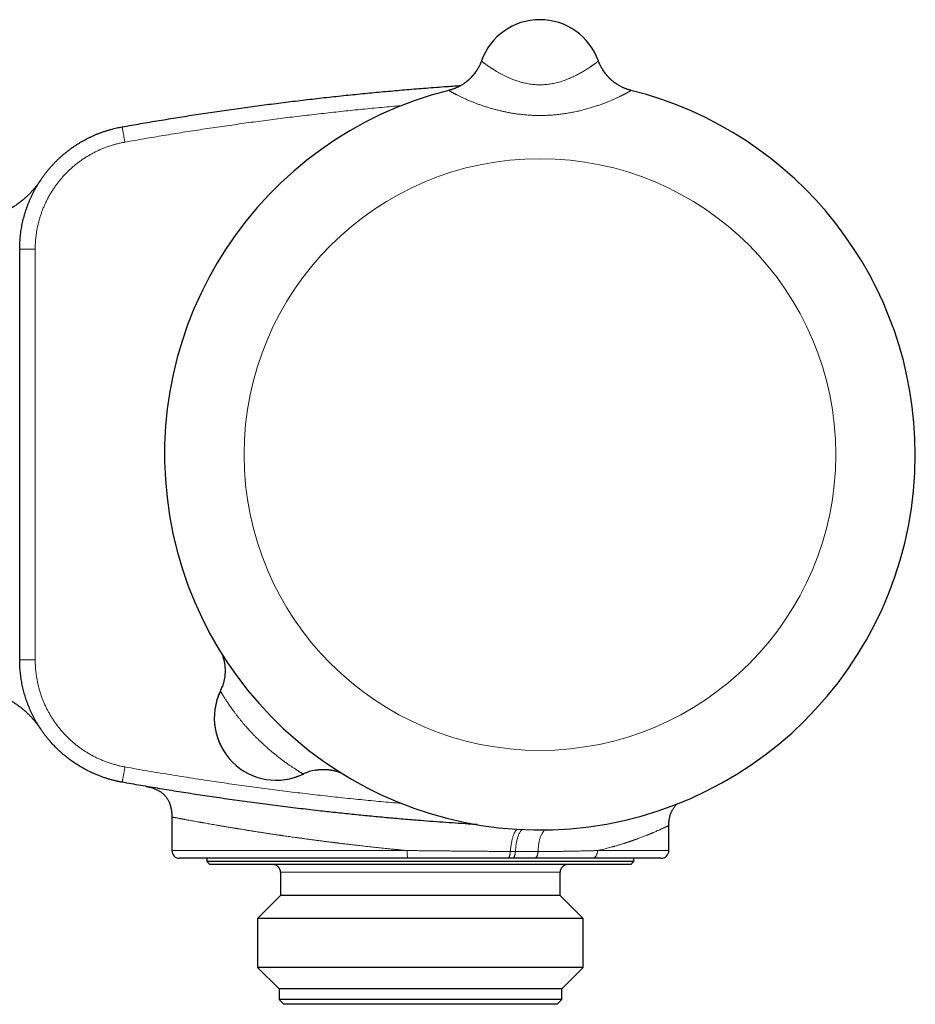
# Model space of a CAD drawing. Header units: millimetres. Extents: x 8 to 674, y 12 to 339.
# Tile 13 of 13: x 611 to 668, y 275 to 339. Entities that reach past the tile are written whole.
import ezdxf

# ---------------------------------------------------------------- set-up
doc = ezdxf.new("R2010")
doc.units = ezdxf.units.MM

msp = doc.modelspace()

# ---------------------------------------------------------------- linework, layer by layer
at = {"color": 7, "linetype": 'Continuous', "lineweight": 30}
for p, q in [((640.479, 335.849), (640.479, 335.848)), ((640.479, 335.849), (640.479, 335.849)), ((648.01, 335.849), (648.011, 335.849)), ((648.011, 335.848), (648.011, 335.849)), ((610.745, 310.5), (610.745, 323.724)), ((610.745, 323.715), (610.745, 323.724)), ((610.745, 323.724), (610.745, 323.716)), ((610.745, 297.276), (610.745, 310.5)), ((620.545, 287.16), (620.545, 285)), ((652.545, 285), (652.545, 286.614)), ((635.727, 284.5), (621.045, 284.5)), ((622.795, 284.5), (622.795, 284.3)), ((622.795, 284.3), (622.995, 284.1)), ((623.398, 284.3), (622.795, 284.3)), ((623.589, 284.1), (622.995, 284.1)), ((650.295, 284.3), (623.398, 284.3)), ((650.095, 284.1), (623.589, 284.1)), ((642.475, 284.5), (642.162, 284.5)), ((652.045, 284.5), (647.598, 284.5)), ((650.095, 284.1), (650.295, 284.3)), ((650.295, 284.3), (650.295, 284.5)), ((627.545, 283.6), (627.545, 282.1)), ((645.545, 282.1), (645.545, 283.6)), ((627.545, 282.1), (626.067, 280.623)), ((627.94, 282.1), (627.545, 282.1)), ((645.545, 282.1), (627.94, 282.1)), ((647.022, 280.623), (645.545, 282.1)), ((626.067, 280.623), (626.067, 277.478)), ((626.527, 280.623), (626.067, 280.623)), ((647.022, 280.623), (626.527, 280.623)), ((647.022, 277.478), (647.022, 280.623)), ((626.067, 277.478), (627.445, 276.1)), ((626.527, 277.478), (626.067, 277.478)), ((647.022, 277.478), (626.527, 277.478)), ((645.645, 276.1), (647.022, 277.478)), ((627.445, 276.1), (627.445, 275.4)), ((627.844, 276.1), (627.445, 276.1)), ((645.645, 276.1), (627.844, 276.1)), ((645.645, 275.4), (645.645, 276.1)), ((627.445, 275.4), (627.745, 275.1)), ((627.844, 275.4), (627.445, 275.4)), ((645.645, 275.4), (627.844, 275.4)), ((645.345, 275.1), (645.645, 275.4)), ((628.131, 275.1), (627.745, 275.1)), ((645.345, 275.1), (628.131, 275.1))]:
    msp.add_line(p, q, dxfattribs=at)
at = {"color": 252, "linetype": 'Continuous', "lineweight": 0}
for p, q in [((638.382, 333.949), (638.382, 333.95)), ((650.107, 333.95), (650.108, 333.949)), ((610.745, 323.724), (611.745, 323.724)), ((611.745, 323.724), (611.745, 297.283)), ((629.02, 289.931), (629.014, 289.928)), ((620.545, 285), (635.701, 285)), ((647.955, 285), (652.545, 285)), ((627.94, 283.6), (627.545, 283.6)), ((645.545, 283.6), (627.94, 283.6))]:
    msp.add_line(p, q, dxfattribs=at)
at = {"color": 7, "linetype": 'Continuous', "lineweight": 30, "flags": 128}
msp.add_lwpolyline([(648.067, 335.702), (648.045, 335.756), (648.011, 335.848)], dxfattribs=at)
at = {"color": 252, "linetype": 'Continuous', "lineweight": 0, "flags": 128}
msp.add_lwpolyline([(617.343, 331.601), (617.343, 331.599), (617.344, 331.595), (617.345, 331.587), (617.347, 331.576), (617.35, 331.562), (617.353, 331.545), (617.356, 331.526), (617.36, 331.503), (617.365, 331.478), (617.37, 331.45), (617.375, 331.419), (617.381, 331.386), (617.387, 331.35), (617.394, 331.312), (617.401, 331.272), (617.409, 331.23), (617.417, 331.186), (617.425, 331.14), (617.433, 331.092), (617.442, 331.043), (617.451, 330.993), (617.46, 330.941), (617.47, 330.889), (617.479, 330.835), (617.489, 330.781), (617.498, 330.726), (617.508, 330.671), (617.518, 330.616)], dxfattribs=at)
at = {"color": 252, "linetype": 'Continuous', "lineweight": 0}
msp.add_circle((644.245, 310.5), 19.051, dxfattribs=at)
at = {"color": 7, "linetype": 'Continuous', "lineweight": 30}
for centre, radius, start, end in [((644.245, 334.5), 4, 19.69613, 160.30387), ((644.245, 310.5), 24.172, 104.03649, 0), ((644.245, 310.5), 24.172, 0, 75.96351), ((620.971, 296.574), 3, 334.22595, 340.35024), ((627.274, 293.53), 4, 153.86517, 296.13483), ((627.274, 293.53), 4, 154.22595, 295.77405), ((630.318, 287.227), 3, 100.29588, 115.64285), ((621.045, 285), 0.5, 180, 270), ((652.045, 285), 0.5, 270, 0), ((627.045, 283.6), 0.5, 0, 90), ((646.045, 283.6), 0.5, 90, 180)]:
    msp.add_arc(centre, radius, start, end, dxfattribs=at)
at = {"color": 252, "linetype": 'Continuous', "lineweight": 0}
for centre, start, end in [((637.655, 336.859), 284.02641, 340.30229), ((650.834, 336.859), 202.69594, 255.97347)]:
    msp.add_arc(centre, 2.999, start, end, dxfattribs=at)
at = {"color": 7, "linetype": 'Continuous', "lineweight": 30}
for points, knots in [([(640.479, 335.849), (640.479, 335.848), (640.478, 335.847), (640.477, 335.844), (640.475, 335.839), (640.473, 335.833), (640.47, 335.825), (640.466, 335.813), (640.459, 335.796), (640.449, 335.769), (640.434, 335.731), (640.413, 335.68), (640.385, 335.617), (640.353, 335.549), (640.32, 335.482), (640.285, 335.417), (640.247, 335.35), (640.206, 335.281), (640.162, 335.213), (640.116, 335.145), (640.068, 335.078), (640.018, 335.012), (639.965, 334.947), (639.911, 334.883), (639.855, 334.82), (639.796, 334.759), (639.736, 334.7), (639.674, 334.642), (639.611, 334.586), (639.546, 334.531), (639.479, 334.479), (639.411, 334.428), (639.341, 334.379), (639.27, 334.332), (639.198, 334.288), (639.124, 334.245), (639.049, 334.204), (638.973, 334.166), (638.896, 334.129), (638.818, 334.095), (638.739, 334.063), (638.656, 334.032), (638.569, 334.003), (638.478, 333.976), (638.416, 333.958), (638.384, 333.951), (638.382, 333.95)], [0, 0, 0, 0, 0.002692, 0.005958, 0.008872, 0.011714, 0.014857, 0.018939, 0.024822, 0.033912, 0.047983, 0.065484, 0.090355, 0.117301, 0.141236, 0.166305, 0.192465, 0.219323, 0.246654, 0.274315, 0.302212, 0.330284, 0.358487, 0.386793, 0.415178, 0.443628, 0.47213, 0.500676, 0.529258, 0.557871, 0.586509, 0.615171, 0.643852, 0.67255, 0.701263, 0.72999, 0.758728, 0.787477, 0.816236, 0.845004, 0.873779, 0.902561, 0.934541, 0.966503, 0.998365, 1, 1, 1, 1]), ([(648.012, 335.845), (648.011, 335.846), (648.011, 335.848), (648.011, 335.848), (648.011, 335.849)], [0, 0, 0, 0, 0.644677, 1, 1, 1, 1]), ([(650.107, 333.95), (650.105, 333.951), (650.074, 333.958), (650.015, 333.974), (649.932, 333.999), (649.85, 334.026), (649.769, 334.056), (649.689, 334.088), (649.61, 334.121), (649.533, 334.157), (649.456, 334.196), (649.381, 334.236), (649.308, 334.278), (649.236, 334.322), (649.165, 334.368), (649.096, 334.415), (649.029, 334.465), (648.963, 334.515), (648.899, 334.568), (648.837, 334.622), (648.777, 334.677), (648.719, 334.734), (648.662, 334.791), (648.608, 334.85), (648.555, 334.91), (648.505, 334.97), (648.457, 335.031), (648.41, 335.093), (648.366, 335.155), (648.325, 335.217), (648.285, 335.279), (648.248, 335.341), (648.213, 335.402), (648.18, 335.462), (648.15, 335.521), (648.123, 335.578), (648.098, 335.632), (648.076, 335.683), (648.058, 335.724), (648.049, 335.748), (648.045, 335.757)], [0, 0, 0, 0, 0.002863, 0.033391, 0.063846, 0.094227, 0.124529, 0.154752, 0.184891, 0.214943, 0.244904, 0.27477, 0.304537, 0.334198, 0.363749, 0.393183, 0.422493, 0.45167, 0.480706, 0.50959, 0.538311, 0.566856, 0.595209, 0.623353, 0.651269, 0.678932, 0.706317, 0.733391, 0.760116, 0.786448, 0.812331, 0.837699, 0.862471, 0.886544, 0.909791, 0.932046, 0.953087, 0.972597, 0.990025, 1, 1, 1, 1]), ([(617.343, 331.601), (617.739, 331.671), (618.532, 331.81), (619.724, 332.011), (620.916, 332.205), (622.113, 332.392), (623.316, 332.572), (624.523, 332.746), (625.732, 332.913), (626.951, 333.073), (628.181, 333.227), (629.421, 333.375), (630.662, 333.515), (631.893, 333.646), (633.113, 333.769), (634.322, 333.882), (635.531, 333.989), (636.785, 334.092), (637.992, 334.184), (638.796, 334.238), (639.153, 334.262)], [0, 0, 0, 0, 0.05495, 0.109901, 0.164852, 0.219802, 0.275291, 0.330781, 0.386271, 0.44176, 0.498588, 0.555418, 0.612247, 0.669076, 0.724313, 0.77955, 0.834788, 0.890025, 0.951189, 1, 1, 1, 1]), ([(610.745, 323.724), (610.745, 323.724), (610.745, 323.788), (610.746, 323.915), (610.753, 324.107), (610.764, 324.298), (610.781, 324.49), (610.801, 324.681), (610.827, 324.872), (610.857, 325.062), (610.891, 325.252), (610.93, 325.441), (610.974, 325.629), (611.022, 325.817), (611.075, 326.003), (611.133, 326.189), (611.195, 326.372), (611.26, 326.552), (611.33, 326.731), (611.404, 326.908), (611.483, 327.083), (611.566, 327.256), (611.653, 327.428), (611.744, 327.598), (611.84, 327.766), (611.939, 327.931), (612.043, 328.094), (612.15, 328.255), (612.262, 328.414), (612.378, 328.569), (612.497, 328.722), (612.619, 328.871), (612.744, 329.016), (612.872, 329.158), (613.004, 329.298), (613.14, 329.434), (613.279, 329.567), (613.421, 329.697), (613.567, 329.824), (613.716, 329.947), (613.868, 330.067), (614.023, 330.183), (614.18, 330.296), (614.341, 330.404), (614.504, 330.509), (614.668, 330.609), (614.834, 330.704), (615.003, 330.796), (615.173, 330.884), (615.346, 330.968), (615.522, 331.047), (615.699, 331.123), (615.878, 331.194), (616.059, 331.261), (616.242, 331.324), (616.427, 331.382), (616.613, 331.436), (616.8, 331.485), (616.985, 331.529), (617.166, 331.568), (617.284, 331.59), (617.343, 331.601)], [0, 0, 0, 0, 0.000005, 0.017165, 0.034324, 0.051523, 0.068722, 0.085961, 0.1032, 0.120479, 0.137758, 0.155077, 0.172396, 0.189756, 0.207115, 0.224511, 0.241916, 0.259076, 0.276235, 0.293434, 0.310632, 0.327871, 0.34511, 0.362389, 0.379667, 0.396986, 0.414305, 0.431665, 0.449024, 0.46642, 0.483825, 0.50099, 0.518155, 0.53536, 0.552564, 0.569809, 0.587053, 0.604338, 0.621623, 0.638948, 0.656272, 0.673638, 0.691003, 0.708405, 0.725816, 0.742974, 0.760131, 0.777328, 0.794525, 0.811761, 0.828998, 0.846275, 0.863552, 0.880869, 0.898186, 0.915544, 0.932901, 0.950295, 0.967698, 0.983845, 1, 1, 1, 1]), ([(612.092, 328.167), (612.091, 328.167), (612.091, 328.166), (612.089, 328.163), (612.086, 328.159), (612.082, 328.153), (612.077, 328.145), (612.067, 328.131), (612.052, 328.109), (612.027, 328.072), (611.986, 328.013), (611.93, 327.936), (611.863, 327.848), (611.797, 327.764), (611.731, 327.681), (611.663, 327.601), (611.591, 327.517), (611.515, 327.434), (611.436, 327.35), (611.355, 327.267), (611.272, 327.185), (611.186, 327.104), (611.099, 327.024), (611.009, 326.946), (610.918, 326.869), (610.826, 326.794), (610.731, 326.721), (610.635, 326.65), (610.538, 326.58), (610.439, 326.513), (610.338, 326.447), (610.236, 326.383), (610.133, 326.321), (610.029, 326.262), (609.923, 326.204), (609.816, 326.148), (609.708, 326.095), (609.599, 326.044), (609.489, 325.995), (609.378, 325.948), (609.266, 325.903), (609.153, 325.861), (609.039, 325.821), (608.925, 325.783), (608.805, 325.746), (608.684, 325.712), (608.559, 325.679), (608.433, 325.649), (608.302, 325.621), (608.171, 325.596), (608.04, 325.573), (607.908, 325.554), (607.776, 325.538), (607.644, 325.524), (607.512, 325.514), (607.38, 325.506), (607.248, 325.502), (607.155, 325.5), (607.107, 325.5), (607.102, 325.5)], [0, 0, 0, 0, 0.000611, 0.001837, 0.003006, 0.00426, 0.005943, 0.008507, 0.012715, 0.01957, 0.031162, 0.049411, 0.068071, 0.087103, 0.10379, 0.121909, 0.140653, 0.159839, 0.179324, 0.199019, 0.218868, 0.23883, 0.258878, 0.278993, 0.299162, 0.319374, 0.339622, 0.359898, 0.380199, 0.400521, 0.420861, 0.441216, 0.461584, 0.481964, 0.502355, 0.522755, 0.543162, 0.563578, 0.584, 0.604427, 0.624861, 0.645299, 0.665741, 0.686188, 0.706639, 0.729417, 0.749873, 0.772554, 0.795243, 0.817885, 0.84048, 0.863031, 0.885541, 0.90801, 0.930442, 0.952836, 0.975195, 0.997521, 1, 1, 1, 1]), ([(612.085, 328.157), (612.086, 328.158), (612.087, 328.16), (612.087, 328.16), (612.087, 328.161)], [0, 0, 0, 0, 0.332296, 1, 1, 1, 1]), ([(612.092, 328.167), (612.092, 328.167), (612.092, 328.168), (612.09, 328.164), (612.088, 328.161)], [0, 0, 0, 0, 0.267618, 1, 1, 1, 1]), ([(623.767, 297.659), (623.772, 297.648), (623.782, 297.621), (623.799, 297.575), (623.817, 297.521), (623.837, 297.461), (623.856, 297.396), (623.875, 297.326), (623.894, 297.251), (623.91, 297.174), (623.926, 297.095), (623.939, 297.014), (623.95, 296.932), (623.959, 296.849), (623.965, 296.765), (623.969, 296.681), (623.971, 296.596), (623.971, 296.512), (623.968, 296.427), (623.962, 296.342), (623.955, 296.258), (623.944, 296.173), (623.932, 296.089), (623.917, 296.005), (623.9, 295.922), (623.88, 295.839), (623.858, 295.756), (623.833, 295.675), (623.813, 295.611), (623.799, 295.575), (623.796, 295.565)], [0, 0, 0, 0, 0.01766, 0.042143, 0.069242, 0.099009, 0.131261, 0.1656, 0.201524, 0.238574, 0.276397, 0.314745, 0.353453, 0.392413, 0.431552, 0.470822, 0.51019, 0.549633, 0.589134, 0.628683, 0.668269, 0.707887, 0.747532, 0.787199, 0.826885, 0.866589, 0.906307, 0.946038, 0.985781, 1, 1, 1, 1]), ([(617.343, 289.4), (617.27, 289.413), (617.123, 289.441), (616.904, 289.489), (616.687, 289.544), (616.471, 289.605), (616.256, 289.672), (616.043, 289.745), (615.832, 289.824), (615.641, 289.902), (615.47, 289.977), (615.318, 290.047), (615.167, 290.12), (615.018, 290.196), (614.87, 290.276), (614.724, 290.359), (614.579, 290.445), (614.436, 290.534), (614.295, 290.627), (614.156, 290.722), (614.019, 290.82), (613.883, 290.922), (613.75, 291.026), (613.619, 291.133), (613.49, 291.243), (613.338, 291.378), (613.165, 291.541), (612.975, 291.732), (612.79, 291.931), (612.63, 292.116), (612.491, 292.285), (612.373, 292.437), (612.259, 292.591), (612.148, 292.749), (612.041, 292.909), (611.938, 293.071), (611.839, 293.236), (611.744, 293.404), (611.652, 293.573), (611.565, 293.745), (611.482, 293.919), (611.403, 294.095), (611.329, 294.273), (611.26, 294.448), (611.197, 294.621), (611.14, 294.791), (611.086, 294.962), (611.037, 295.134), (610.991, 295.308), (610.948, 295.482), (610.91, 295.658), (610.876, 295.835), (610.845, 296.013), (610.819, 296.192), (610.796, 296.371), (610.777, 296.551), (610.762, 296.732), (610.752, 296.913), (610.747, 297.095), (610.746, 297.216), (610.745, 297.276)], [0, 0, 0, 0, 0.020046, 0.040101, 0.060205, 0.080308, 0.100473, 0.120639, 0.140859, 0.161095, 0.176092, 0.191089, 0.206113, 0.221137, 0.236193, 0.25125, 0.266333, 0.281417, 0.296536, 0.311656, 0.326802, 0.341949, 0.357128, 0.372308, 0.387515, 0.402722, 0.426928, 0.451162, 0.475479, 0.499823, 0.517032, 0.53425, 0.551474, 0.568698, 0.585962, 0.603225, 0.620464, 0.637703, 0.654981, 0.67226, 0.689526, 0.706792, 0.724099, 0.741405, 0.757441, 0.773477, 0.789546, 0.805614, 0.821723, 0.837831, 0.853971, 0.870112, 0.886295, 0.902479, 0.918693, 0.934908, 0.951164, 0.96742, 0.98371, 1, 1, 1, 1]), ([(607.103, 295.5), (607.11, 295.5), (607.16, 295.501), (607.25, 295.499), (607.374, 295.495), (607.498, 295.488), (607.621, 295.478), (607.744, 295.466), (607.867, 295.452), (607.989, 295.435), (608.11, 295.415), (608.231, 295.394), (608.352, 295.369), (608.471, 295.343), (608.59, 295.313), (608.708, 295.282), (608.825, 295.248), (608.941, 295.212), (609.056, 295.174), (609.17, 295.133), (609.283, 295.09), (609.395, 295.045), (609.506, 294.998), (609.615, 294.949), (609.724, 294.898), (609.83, 294.845), (609.936, 294.79), (610.04, 294.733), (610.142, 294.674), (610.243, 294.613), (610.343, 294.551), (610.44, 294.487), (610.536, 294.421), (610.63, 294.354), (610.723, 294.286), (610.813, 294.216), (610.902, 294.145), (610.989, 294.072), (611.073, 293.999), (611.156, 293.925), (611.236, 293.85), (611.314, 293.775), (611.389, 293.699), (611.463, 293.623), (611.533, 293.547), (611.601, 293.471), (611.666, 293.396), (611.728, 293.322), (611.786, 293.251), (611.841, 293.181), (611.891, 293.116), (611.935, 293.057), (611.971, 293.007), (611.999, 292.969), (612.018, 292.941), (612.033, 292.92), (612.043, 292.905), (612.051, 292.893), (612.058, 292.884), (612.063, 292.876), (612.067, 292.87), (612.071, 292.864), (612.074, 292.86), (612.077, 292.856), (612.079, 292.852), (612.081, 292.849), (612.083, 292.846), (612.085, 292.844), (612.086, 292.841), (612.087, 292.84), (612.088, 292.839), (612.088, 292.839), (612.088, 292.839)], [0, 0, 0, 0, 0.003677, 0.023427, 0.043153, 0.062854, 0.08253, 0.10218, 0.121802, 0.141397, 0.160963, 0.180499, 0.200005, 0.219479, 0.238921, 0.258328, 0.277701, 0.297036, 0.316333, 0.33559, 0.354805, 0.373976, 0.393101, 0.412178, 0.431203, 0.450175, 0.469089, 0.487942, 0.506731, 0.525451, 0.544097, 0.562665, 0.581147, 0.599537, 0.617829, 0.636012, 0.654077, 0.672012, 0.689805, 0.707441, 0.724901, 0.742164, 0.759206, 0.775997, 0.792501, 0.808673, 0.824459, 0.839788, 0.854568, 0.86867, 0.881882, 0.893809, 0.903732, 0.911129, 0.91643, 0.920312, 0.923267, 0.925627, 0.92763, 0.92946, 0.931276, 0.933201, 0.935365, 0.937939, 0.941132, 0.945222, 0.9506, 0.957825, 0.967694, 0.981254, 0.999621, 1, 1, 1, 1]), ([(612.091, 292.834), (612.091, 292.835), (612.09, 292.837), (612.08, 292.85), (612.069, 292.867), (612.059, 292.883), (612.056, 292.888)], [0, 0, 0, 0, 0.228742, 0.550976, 0.87321, 1, 1, 1, 1]), ([(629.782, 290.178), (629.799, 290.181), (629.844, 290.189), (629.917, 290.2), (630, 290.21), (630.084, 290.218), (630.167, 290.223), (630.25, 290.226), (630.332, 290.227), (630.414, 290.225), (630.496, 290.222), (630.577, 290.216), (630.656, 290.208), (630.735, 290.198), (630.813, 290.186), (630.889, 290.172), (630.963, 290.157), (631.034, 290.14), (631.103, 290.122), (631.168, 290.104), (631.229, 290.085), (631.285, 290.066), (631.336, 290.049), (631.374, 290.035), (631.394, 290.027), (631.4, 290.024)], [0, 0, 0, 0, 0.031536, 0.0826, 0.133471, 0.184133, 0.234574, 0.284774, 0.334714, 0.384367, 0.433702, 0.482679, 0.531248, 0.579339, 0.626859, 0.673678, 0.719615, 0.764416, 0.80774, 0.849163, 0.888229, 0.924546, 0.957893, 0.988276, 1, 1, 1, 1]), ([(640.198, 286.671), (640.077, 286.679), (639.681, 286.703), (639.011, 286.747), (638.189, 286.804), (637.366, 286.865), (636.453, 286.936), (635.447, 287.019), (634.352, 287.116), (633.257, 287.218), (632.163, 287.327), (631.071, 287.441), (629.906, 287.57), (628.669, 287.714), (627.36, 287.875), (626.052, 288.045), (624.745, 288.223), (623.464, 288.406), (622.212, 288.593), (620.988, 288.784), (619.769, 288.982), (618.554, 289.186), (617.746, 289.329), (617.343, 289.4)], [0, 0, 0, 0, 0.015828, 0.051629, 0.087431, 0.123234, 0.159037, 0.206826, 0.254617, 0.302348, 0.35008, 0.397752, 0.445425, 0.502708, 0.559993, 0.617265, 0.67454, 0.731809, 0.785756, 0.839489, 0.893224, 0.946611, 1, 1, 1, 1]), ([(618.88, 289.132), (618.881, 289.132), (618.883, 289.132), (618.903, 289.128), (618.936, 289.123), (618.976, 289.116), (619.012, 289.11), (619.028, 289.107)], [0, 0, 0, 0, 0.211079, 0.421634, 0.631821, 0.841799, 1, 1, 1, 1]), ([(618.921, 289.125), (618.921, 289.125), (618.921, 289.125), (618.922, 289.125), (618.924, 289.124), (618.927, 289.124), (618.931, 289.123), (618.934, 289.123), (618.939, 289.122), (618.946, 289.12), (618.956, 289.118), (618.967, 289.116), (618.977, 289.114), (618.985, 289.113), (618.996, 289.11), (619.01, 289.108), (619.03, 289.103), (619.057, 289.097), (619.111, 289.084), (619.187, 289.065), (619.286, 289.035), (619.385, 289.001), (619.486, 288.961), (619.584, 288.916), (619.668, 288.872), (619.738, 288.831), (619.796, 288.794), (619.85, 288.756), (619.902, 288.717), (619.953, 288.675), (620.002, 288.631), (620.051, 288.584), (620.1, 288.532), (620.15, 288.473), (620.2, 288.407), (620.251, 288.333), (620.301, 288.249), (620.347, 288.16), (620.388, 288.066), (620.425, 287.967), (620.459, 287.859), (620.486, 287.749), (620.507, 287.64), (620.523, 287.531), (620.535, 287.414), (620.543, 287.29), (620.544, 287.205), (620.545, 287.16)], [0, 0, 0, 0, 0.026914, 0.054293, 0.079184, 0.10445, 0.126504, 0.145345, 0.157101, 0.166679, 0.174261, 0.180205, 0.182788, 0.185272, 0.18814, 0.192225, 0.198049, 0.207057, 0.216823, 0.246644, 0.276958, 0.308174, 0.340242, 0.372724, 0.404234, 0.424688, 0.444739, 0.464422, 0.483773, 0.502826, 0.522928, 0.542087, 0.563038, 0.585812, 0.610465, 0.637086, 0.665798, 0.696763, 0.72587, 0.75703, 0.790438, 0.82632, 0.856974, 0.889514, 0.924088, 0.96086, 1, 1, 1, 1]), ([(652.545, 286.614), (652.545, 286.651), (652.546, 286.725), (652.553, 286.831), (652.563, 286.93), (652.576, 287.022), (652.592, 287.107), (652.612, 287.191), (652.634, 287.273), (652.66, 287.353), (652.687, 287.424), (652.714, 287.489), (652.745, 287.554), (652.778, 287.618), (652.817, 287.684), (652.857, 287.747), (652.902, 287.81), (652.951, 287.873), (653.005, 287.935), (653.042, 287.976), (653.062, 287.996), (653.063, 287.996)], [0, 0, 0, 0, 0.074856, 0.144845, 0.210305, 0.27154, 0.328822, 0.382393, 0.442074, 0.497023, 0.547496, 0.593696, 0.635782, 0.688994, 0.737385, 0.786893, 0.83775, 0.89007, 0.943985, 0.999641, 1, 1, 1, 1]), ([(642.162, 284.5), (642.083, 284.5), (641.926, 284.5), (641.688, 284.5), (641.448, 284.5), (641.172, 284.5), (640.859, 284.5), (640.508, 284.5), (640.156, 284.5), (639.801, 284.5), (639.464, 284.5), (639.144, 284.5), (638.842, 284.5), (638.541, 284.5), (638.242, 284.5), (637.943, 284.5), (637.616, 284.5), (637.261, 284.5), (636.877, 284.5), (636.494, 284.5), (636.11, 284.5), (635.855, 284.5), (635.727, 284.5)], [0, 0, 0, 0, 0.038484, 0.076969, 0.115494, 0.154019, 0.209365, 0.264732, 0.320108, 0.375476, 0.430822, 0.477347, 0.523876, 0.5704, 0.616136, 0.661875, 0.707611, 0.766071, 0.824558, 0.883053, 0.941539, 1, 1, 1, 1]), ([(643.888, 284.5), (643.816, 284.5), (643.673, 284.5), (643.456, 284.5), (643.237, 284.5), (643.001, 284.5), (642.748, 284.5), (642.566, 284.5), (642.475, 284.5)], [0, 0, 0, 0, 0.155906, 0.311863, 0.467566, 0.623319, 0.811614, 1, 1, 1, 1]), ([(647.598, 284.5), (647.508, 284.5), (647.326, 284.5), (647.047, 284.5), (646.762, 284.5), (646.471, 284.5), (646.173, 284.5), (645.87, 284.5), (645.562, 284.5), (645.245, 284.5), (644.918, 284.5), (644.58, 284.5), (644.237, 284.5), (644.004, 284.5), (643.888, 284.5)], [0, 0, 0, 0, 0.082269, 0.164559, 0.246849, 0.329116, 0.411843, 0.494569, 0.576431, 0.658293, 0.743705, 0.829148, 0.91459, 1, 1, 1, 1])]:
    msp.add_open_spline(points, degree=3, knots=knots, dxfattribs=at)
at = {"color": 252, "linetype": 'Continuous', "lineweight": 0}
for points, knots in [([(640.479, 335.848), (640.479, 335.847), (640.479, 335.846), (640.483, 335.84), (640.491, 335.832), (640.504, 335.82), (640.524, 335.802), (640.555, 335.777), (640.593, 335.747), (640.64, 335.711), (640.694, 335.671), (640.755, 335.626), (640.815, 335.584), (640.868, 335.547), (640.913, 335.516), (640.96, 335.484), (641.01, 335.45), (641.062, 335.416), (641.117, 335.381), (641.174, 335.344), (641.233, 335.307), (641.294, 335.268), (641.358, 335.229), (641.424, 335.19), (641.494, 335.149), (641.567, 335.107), (641.645, 335.064), (641.724, 335.02), (641.806, 334.976), (641.891, 334.933), (641.978, 334.889), (642.067, 334.846), (642.159, 334.803), (642.253, 334.761), (642.351, 334.718), (642.455, 334.675), (642.563, 334.633), (642.674, 334.593), (642.787, 334.554), (642.902, 334.517), (643.02, 334.482), (643.141, 334.45), (643.276, 334.417), (643.427, 334.385), (643.594, 334.356), (643.764, 334.334), (643.935, 334.318), (644.109, 334.309), (644.282, 334.307), (644.453, 334.312), (644.624, 334.324), (644.794, 334.342), (644.964, 334.367), (645.132, 334.399), (645.303, 334.438), (645.476, 334.483), (645.65, 334.536), (645.82, 334.593), (645.985, 334.655), (646.145, 334.721), (646.301, 334.789), (646.449, 334.858), (646.591, 334.929), (646.726, 334.999), (646.855, 335.069), (646.978, 335.139), (647.095, 335.208), (647.206, 335.275), (647.315, 335.343), (647.421, 335.412), (647.505, 335.468), (647.569, 335.511), (647.614, 335.542), (647.657, 335.572), (647.698, 335.6), (647.736, 335.628), (647.772, 335.654), (647.805, 335.678), (647.836, 335.701), (647.865, 335.723), (647.89, 335.742), (647.914, 335.76), (647.934, 335.777), (647.953, 335.792), (647.969, 335.805), (647.982, 335.817), (647.993, 335.827), (648.001, 335.835), (648.007, 335.841), (648.011, 335.846), (648.011, 335.848), (648.011, 335.848)], [0, 0, 0, 0, 0.0098045, 0.0196193, 0.0294653, 0.0393217, 0.0542602, 0.0692352, 0.0842466, 0.0992947, 0.1143794, 0.1295009, 0.1446592, 0.1532363, 0.1618135, 0.1704171, 0.1790208, 0.1876511, 0.1962815, 0.2049384, 0.2135953, 0.2222791, 0.2309628, 0.2396735, 0.2483841, 0.2575787, 0.2667812, 0.276012, 0.2852427, 0.2945062, 0.3037698, 0.3130673, 0.3223648, 0.3316977, 0.3410306, 0.3510353, 0.3610519, 0.3711115, 0.3811711, 0.3912841, 0.401397, 0.4115608, 0.4217401, 0.4351794, 0.4486578, 0.4621776, 0.4757406, 0.4893487, 0.5030032, 0.5163572, 0.5297112, 0.5432395, 0.556768, 0.5704454, 0.584164, 0.5991198, 0.6141238, 0.6291748, 0.6442694, 0.6594074, 0.6745857, 0.6898038, 0.7046019, 0.7194343, 0.7343007, 0.749201, 0.7641353, 0.7791035, 0.7941062, 0.8111263, 0.8281974, 0.8367598, 0.8453222, 0.8539109, 0.8624996, 0.8711153, 0.8797309, 0.8883738, 0.8970167, 0.9055306, 0.9140445, 0.922585, 0.9311256, 0.9396933, 0.948261, 0.9568562, 0.9654514, 0.9740745, 0.9826975, 0.9913488, 1, 1, 1, 1]), ([(650.108, 333.949), (650.108, 333.948), (650.108, 333.947), (650.103, 333.941), (650.095, 333.934), (650.083, 333.926), (650.068, 333.915), (650.048, 333.902), (650.025, 333.888), (649.998, 333.872), (649.967, 333.854), (649.933, 333.835), (649.895, 333.813), (649.853, 333.79), (649.807, 333.766), (649.757, 333.739), (649.704, 333.712), (649.647, 333.682), (649.586, 333.652), (649.522, 333.62), (649.455, 333.587), (649.384, 333.553), (649.31, 333.518), (649.232, 333.482), (649.152, 333.445), (649.066, 333.406), (648.975, 333.366), (648.879, 333.325), (648.779, 333.283), (648.677, 333.24), (648.571, 333.198), (648.462, 333.155), (648.351, 333.112), (648.237, 333.07), (648.12, 333.027), (648.001, 332.985), (647.879, 332.944), (647.751, 332.902), (647.616, 332.859), (647.473, 332.815), (647.329, 332.773), (647.181, 332.732), (647.032, 332.693), (646.881, 332.655), (646.728, 332.619), (646.573, 332.584), (646.417, 332.551), (646.259, 332.521), (646.099, 332.492), (645.939, 332.466), (645.779, 332.442), (645.618, 332.42), (645.457, 332.401), (645.294, 332.384), (645.131, 332.369), (644.967, 332.357), (644.802, 332.347), (644.637, 332.34), (644.472, 332.335), (644.307, 332.333), (644.142, 332.333), (643.977, 332.336), (643.812, 332.341), (643.647, 332.349), (643.482, 332.359), (643.318, 332.372), (643.154, 332.388), (642.99, 332.406), (642.827, 332.426), (642.635, 332.452), (642.416, 332.487), (642.17, 332.532), (641.926, 332.581), (641.686, 332.636), (641.449, 332.694), (641.254, 332.747), (641.098, 332.791), (640.981, 332.826), (640.865, 332.862), (640.75, 332.898), (640.637, 332.935), (640.525, 332.973), (640.416, 333.011), (640.307, 333.049), (640.201, 333.089), (640.097, 333.128), (639.995, 333.167), (639.888, 333.21), (639.776, 333.255), (639.662, 333.303), (639.551, 333.35), (639.444, 333.397), (639.341, 333.443), (639.242, 333.489), (639.147, 333.533), (639.057, 333.576), (638.971, 333.618), (638.897, 333.655), (638.832, 333.688), (638.776, 333.716), (638.724, 333.744), (638.675, 333.77), (638.629, 333.794), (638.587, 333.817), (638.549, 333.839), (638.514, 333.859), (638.483, 333.877), (638.457, 333.893), (638.434, 333.907), (638.414, 333.92), (638.399, 333.931), (638.388, 333.939), (638.382, 333.946), (638.382, 333.948), (638.382, 333.949)], [0, 0, 0, 0, 0.007399, 0.014807, 0.022242, 0.029677, 0.037144, 0.044612, 0.052111, 0.05961, 0.067142, 0.074673, 0.082232, 0.0898, 0.09749, 0.105181, 0.112904, 0.120627, 0.128381, 0.136136, 0.14392, 0.151705, 0.159519, 0.167333, 0.175175, 0.183018, 0.191456, 0.199894, 0.208364, 0.216834, 0.225334, 0.233835, 0.242364, 0.250893, 0.259449, 0.268005, 0.276586, 0.285167, 0.294702, 0.304238, 0.313803, 0.323369, 0.332964, 0.342558, 0.35218, 0.361802, 0.37145, 0.381098, 0.390771, 0.400444, 0.409996, 0.419549, 0.429123, 0.438698, 0.448294, 0.45789, 0.467508, 0.477126, 0.486762, 0.496404, 0.505997, 0.515589, 0.525202, 0.534816, 0.544451, 0.554085, 0.563742, 0.573399, 0.583075, 0.592757, 0.607662, 0.622589, 0.637538, 0.652512, 0.66751, 0.682536, 0.690325, 0.698114, 0.705919, 0.713725, 0.721548, 0.729371, 0.737214, 0.745056, 0.752918, 0.760781, 0.768665, 0.776549, 0.786105, 0.79566, 0.80526, 0.81486, 0.824509, 0.834158, 0.84386, 0.853562, 0.863313, 0.87308, 0.880728, 0.888384, 0.896067, 0.90375, 0.911466, 0.919181, 0.92693, 0.934679, 0.942463, 0.950246, 0.958062, 0.965886, 0.974385, 0.982895, 0.991441, 1, 1, 1, 1]), ([(635.328, 332.966), (635.222, 332.957), (634.699, 332.913), (633.759, 332.826), (632.508, 332.704), (631.259, 332.574), (630.01, 332.436), (628.762, 332.29), (627.515, 332.137), (626.269, 331.976), (625.025, 331.807), (623.777, 331.629), (622.526, 331.443), (621.272, 331.249), (620.019, 331.046), (618.768, 330.836), (617.935, 330.69), (617.518, 330.616)], [0, 0, 0, 0, 0.017748, 0.087659, 0.157571, 0.227483, 0.297392, 0.367301, 0.437213, 0.507125, 0.577036, 0.646946, 0.717555, 0.788167, 0.858779, 0.929391, 1, 1, 1, 1]), ([(617.518, 330.616), (617.466, 330.607), (617.363, 330.588), (617.184, 330.549), (616.983, 330.5), (616.758, 330.438), (616.536, 330.368), (616.316, 330.291), (616.097, 330.206), (615.879, 330.113), (615.662, 330.011), (615.449, 329.902), (615.24, 329.785), (615.036, 329.663), (614.839, 329.535), (614.648, 329.402), (614.461, 329.262), (614.279, 329.117), (614.101, 328.964), (613.926, 328.804), (613.755, 328.636), (613.59, 328.462), (613.431, 328.283), (613.279, 328.1), (613.135, 327.914), (612.999, 327.725), (612.869, 327.532), (612.746, 327.334), (612.628, 327.131), (612.516, 326.922), (612.41, 326.707), (612.312, 326.488), (612.221, 326.266), (612.139, 326.044), (612.065, 325.821), (611.999, 325.597), (611.94, 325.372), (611.889, 325.145), (611.845, 324.914), (611.809, 324.679), (611.78, 324.442), (611.76, 324.203), (611.747, 323.963), (611.745, 323.804), (611.745, 323.724)], [0, 0, 0, 0, 0.016147, 0.032294, 0.056123, 0.079971, 0.103826, 0.127674, 0.151502, 0.176022, 0.200564, 0.225113, 0.249655, 0.274175, 0.298014, 0.321872, 0.345737, 0.369596, 0.393435, 0.417966, 0.442519, 0.467079, 0.491632, 0.516163, 0.539996, 0.563848, 0.587706, 0.611558, 0.63539, 0.659914, 0.68446, 0.709012, 0.733558, 0.758082, 0.781914, 0.805766, 0.829624, 0.853476, 0.877308, 0.901832, 0.926378, 0.95093, 0.975476, 1, 1, 1, 1]), ([(611.745, 297.283), (611.727, 297.283), (611.681, 297.283), (611.608, 297.283), (611.525, 297.282), (611.443, 297.281), (611.364, 297.281), (611.287, 297.28), (611.214, 297.28), (611.144, 297.279), (611.079, 297.279), (611.018, 297.278), (610.963, 297.278), (610.913, 297.278), (610.869, 297.277), (610.831, 297.277), (610.8, 297.277), (610.775, 297.277), (610.758, 297.277), (610.747, 297.276), (610.745, 297.276), (610.745, 297.276)], [0, 0, 0, 0, 0.033932, 0.087428, 0.140925, 0.194523, 0.248312, 0.302101, 0.355699, 0.409295, 0.463083, 0.516871, 0.570468, 0.624063, 0.677851, 0.731638, 0.785234, 0.83883, 0.892617, 0.946404, 1, 1, 1, 1]), ([(611.745, 297.283), (611.745, 297.226), (611.747, 297.09), (611.755, 296.878), (611.772, 296.646), (611.797, 296.414), (611.83, 296.184), (611.87, 295.953), (611.919, 295.721), (611.976, 295.489), (612.041, 295.258), (612.113, 295.03), (612.193, 294.807), (612.279, 294.589), (612.372, 294.376), (612.472, 294.166), (612.579, 293.959), (612.693, 293.755), (612.816, 293.552), (612.947, 293.352), (613.084, 293.156), (613.228, 292.965), (613.378, 292.779), (613.534, 292.6), (613.695, 292.426), (613.863, 292.258), (614.034, 292.096), (614.21, 291.942), (614.389, 291.794), (614.574, 291.653), (614.763, 291.517), (614.958, 291.387), (615.159, 291.262), (615.367, 291.143), (615.579, 291.032), (615.794, 290.927), (616.02, 290.827), (616.256, 290.732), (616.504, 290.644), (616.756, 290.566), (617.01, 290.496), (617.265, 290.434), (617.437, 290.4), (617.523, 290.383)], [0, 0, 0, 0, 0.01777, 0.041534, 0.065318, 0.08911, 0.112896, 0.136662, 0.161121, 0.185601, 0.210088, 0.234567, 0.259025, 0.282792, 0.306579, 0.330372, 0.354159, 0.377927, 0.402383, 0.426861, 0.451346, 0.475823, 0.500279, 0.524524, 0.548783, 0.573043, 0.597288, 0.621051, 0.644835, 0.668625, 0.692408, 0.716172, 0.740628, 0.765106, 0.789591, 0.814069, 0.838526, 0.865405, 0.892315, 0.919246, 0.946185, 0.973111, 1, 1, 1, 1]), ([(629.014, 289.928), (629.013, 289.928), (629.012, 289.929), (629.003, 289.933), (628.989, 289.941), (628.971, 289.951), (628.948, 289.964), (628.921, 289.979), (628.89, 289.998), (628.854, 290.019), (628.814, 290.043), (628.77, 290.07), (628.721, 290.1), (628.673, 290.13), (628.625, 290.16), (628.574, 290.192), (628.515, 290.23), (628.447, 290.274), (628.375, 290.321), (628.299, 290.371), (628.22, 290.424), (628.145, 290.475), (628.075, 290.524), (628.002, 290.574), (627.92, 290.633), (627.827, 290.699), (627.732, 290.768), (627.635, 290.84), (627.536, 290.915), (627.435, 290.993), (627.333, 291.073), (627.229, 291.156), (627.133, 291.234), (627.045, 291.306), (626.958, 291.379), (626.861, 291.461), (626.755, 291.553), (626.648, 291.647), (626.541, 291.743), (626.434, 291.841), (626.336, 291.932), (626.248, 292.017), (626.143, 292.117), (626.015, 292.243), (625.864, 292.396), (625.731, 292.534), (625.617, 292.656), (625.52, 292.761), (625.433, 292.858), (625.354, 292.946), (625.264, 293.049), (625.155, 293.175), (625.03, 293.325), (624.909, 293.474), (624.792, 293.621), (624.68, 293.765), (624.575, 293.904), (624.477, 294.037), (624.385, 294.163), (624.299, 294.285), (624.218, 294.402), (624.142, 294.515), (624.081, 294.606), (624.033, 294.679), (623.993, 294.741), (623.951, 294.807), (623.908, 294.875), (623.869, 294.937), (623.833, 294.996), (623.8, 295.049), (623.774, 295.092), (623.753, 295.128), (623.734, 295.16), (623.716, 295.191), (623.7, 295.218), (623.687, 295.241), (623.679, 295.256), (623.673, 295.267), (623.673, 295.269), (623.672, 295.269)], [0, 0, 0, 0, 0.012458, 0.024922, 0.03738, 0.048964, 0.060554, 0.072138, 0.083806, 0.095478, 0.107146, 0.118896, 0.130651, 0.142402, 0.151545, 0.160689, 0.172934, 0.185185, 0.197431, 0.209744, 0.222061, 0.234374, 0.243651, 0.252927, 0.265432, 0.277942, 0.290447, 0.303036, 0.31563, 0.32822, 0.340893, 0.353572, 0.366245, 0.375627, 0.385009, 0.397584, 0.410163, 0.422738, 0.435409, 0.448084, 0.460754, 0.47031, 0.479866, 0.498324, 0.516877, 0.53543, 0.547889, 0.560352, 0.572811, 0.582206, 0.5916, 0.609404, 0.627208, 0.645114, 0.66302, 0.681033, 0.699046, 0.71594, 0.732887, 0.749833, 0.76684, 0.783847, 0.800911, 0.810774, 0.820638, 0.833868, 0.847105, 0.860336, 0.873682, 0.887035, 0.900381, 0.910251, 0.920121, 0.933369, 0.946624, 0.959872, 0.973246, 0.986626, 1, 1, 1, 1]), ([(617.523, 290.383), (617.52, 290.363), (617.511, 290.317), (617.498, 290.245), (617.484, 290.166), (617.469, 290.088), (617.455, 290.01), (617.441, 289.935), (617.428, 289.862), (617.415, 289.794), (617.403, 289.73), (617.392, 289.67), (617.382, 289.615), (617.373, 289.566), (617.365, 289.523), (617.359, 289.485), (617.353, 289.454), (617.348, 289.43), (617.345, 289.413), (617.343, 289.402), (617.343, 289.4), (617.343, 289.4)], [0, 0, 0, 0, 0.038907, 0.089746, 0.140914, 0.193656, 0.246764, 0.301026, 0.355688, 0.408429, 0.461536, 0.515799, 0.57046, 0.6232, 0.676307, 0.730569, 0.78523, 0.83797, 0.891077, 0.945339, 1, 1, 1, 1]), ([(617.523, 290.383), (618.027, 290.295), (619.035, 290.118), (620.55, 289.867), (622.066, 289.627), (623.511, 289.41), (624.883, 289.213), (626.184, 289.036), (627.485, 288.867), (628.788, 288.707), (630.092, 288.555), (631.397, 288.412), (632.702, 288.277), (634.009, 288.152), (634.884, 288.071), (635.324, 288.034), (635.328, 288.034)], [0, 0, 0, 0, 0.085447, 0.170898, 0.256348, 0.341795, 0.414854, 0.487916, 0.560978, 0.63404, 0.707099, 0.780158, 0.85322, 0.926282, 0.999344, 1, 1, 1, 1]), ([(635.7, 285), (635.605, 285.009), (635.413, 285.028), (635.196, 285.049), (635.05, 285.063), (634.974, 285.07), (634.898, 285.078), (634.823, 285.085), (634.747, 285.093), (634.566, 285.111), (634.278, 285.141), (633.879, 285.183), (633.472, 285.226), (633.057, 285.272), (632.674, 285.315), (632.322, 285.355), (632.005, 285.392), (631.721, 285.426), (631.471, 285.456), (631.315, 285.475), (631.215, 285.487), (631.173, 285.492), (631.13, 285.498), (631.088, 285.503), (631.045, 285.508), (631.003, 285.513), (630.96, 285.519), (630.861, 285.531), (630.701, 285.551), (630.478, 285.579), (630.245, 285.609), (630.003, 285.641), (629.752, 285.674), (629.491, 285.708), (629.223, 285.744), (629.013, 285.773), (628.867, 285.793), (628.787, 285.804), (628.709, 285.815), (628.631, 285.825), (628.554, 285.836), (628.382, 285.86), (628.116, 285.898), (627.865, 285.934), (627.717, 285.955), (627.672, 285.962), (627.626, 285.969), (627.58, 285.975), (627.535, 285.982), (627.405, 286.001), (627.195, 286.032), (626.91, 286.075), (626.637, 286.116), (626.377, 286.156), (626.127, 286.194), (625.889, 286.231), (625.66, 286.267), (625.44, 286.302), (625.229, 286.336), (625.05, 286.365), (624.9, 286.389), (624.81, 286.404), (624.754, 286.413), (624.73, 286.417), (624.707, 286.421), (624.684, 286.425), (624.661, 286.428), (624.639, 286.432), (624.616, 286.436), (624.514, 286.453), (624.338, 286.482), (624.093, 286.523), (623.858, 286.562), (623.635, 286.6), (623.422, 286.637), (623.227, 286.671), (623.049, 286.702), (622.886, 286.73), (622.715, 286.761), (622.592, 286.783), (622.513, 286.797), (622.489, 286.801), (622.465, 286.805), (622.441, 286.81), (622.417, 286.814), (622.331, 286.829), (622.187, 286.855), (621.995, 286.89), (621.816, 286.923), (621.65, 286.953), (621.522, 286.977), (621.426, 286.994), (621.358, 287.007), (621.293, 287.019), (621.232, 287.031), (621.172, 287.042), (621.116, 287.052), (621.063, 287.062), (620.993, 287.075), (620.911, 287.091), (620.823, 287.108), (620.747, 287.122), (620.683, 287.134), (620.632, 287.144), (620.592, 287.151), (620.565, 287.157), (620.548, 287.16), (620.546, 287.16), (620.545, 287.16)], [0, 0, 0, 0, 0.011833, 0.023728, 0.026854, 0.029984, 0.033118, 0.036256, 0.039399, 0.042546, 0.058742, 0.075363, 0.092408, 0.109879, 0.127775, 0.141168, 0.154791, 0.168641, 0.177908, 0.187275, 0.189127, 0.190982, 0.192841, 0.194704, 0.196571, 0.198442, 0.200317, 0.202195, 0.211603, 0.221512, 0.231922, 0.242833, 0.254245, 0.266158, 0.278573, 0.291488, 0.295494, 0.299171, 0.302848, 0.306526, 0.310203, 0.31388, 0.331215, 0.34855, 0.35082, 0.35309, 0.35536, 0.357631, 0.359901, 0.362171, 0.377143, 0.391733, 0.40594, 0.419766, 0.433209, 0.44627, 0.458949, 0.471568, 0.483785, 0.495598, 0.503175, 0.510576, 0.512009, 0.513435, 0.514855, 0.516268, 0.517674, 0.519073, 0.520466, 0.521852, 0.537957, 0.553809, 0.569406, 0.58475, 0.59984, 0.614676, 0.627522, 0.640172, 0.652626, 0.668763, 0.670852, 0.672934, 0.67501, 0.67708, 0.679145, 0.681204, 0.699799, 0.718216, 0.736454, 0.754514, 0.772397, 0.781114, 0.789788, 0.798419, 0.807008, 0.815555, 0.824058, 0.832519, 0.840938, 0.859044, 0.877094, 0.895089, 0.913028, 0.930913, 0.948426, 0.965887, 0.983297, 1, 1, 1, 1]), ([(652.545, 286.614), (652.545, 286.614), (652.546, 286.614), (652.541, 286.612), (652.531, 286.607), (652.512, 286.598), (652.486, 286.585), (652.453, 286.569), (652.412, 286.55), (652.363, 286.527), (652.308, 286.5), (652.243, 286.47), (652.179, 286.44), (652.117, 286.412), (652.074, 286.392), (652.044, 286.378), (652.028, 286.371), (652.012, 286.364), (651.995, 286.356), (651.979, 286.349), (651.939, 286.331), (651.875, 286.302), (651.779, 286.26), (651.674, 286.214), (651.584, 286.176), (651.513, 286.146), (651.464, 286.125), (651.414, 286.104), (651.362, 286.083), (651.308, 286.061), (651.257, 286.04), (651.209, 286.02), (651.147, 285.995), (651.066, 285.963), (650.962, 285.922), (650.849, 285.878), (650.731, 285.833), (650.611, 285.788), (650.492, 285.745), (650.394, 285.71), (650.335, 285.689), (650.313, 285.681), (650.306, 285.679), (650.299, 285.676), (650.292, 285.674), (650.284, 285.671), (650.272, 285.667), (650.253, 285.66), (650.223, 285.65), (650.185, 285.636), (650.138, 285.62), (650.083, 285.601), (650.022, 285.581), (649.956, 285.558), (649.884, 285.535), (649.824, 285.515), (649.779, 285.5), (649.75, 285.491), (649.72, 285.482), (649.692, 285.473), (649.668, 285.465), (649.645, 285.458), (649.59, 285.44), (649.504, 285.414), (649.388, 285.378), (649.278, 285.345), (649.175, 285.315), (649.098, 285.293), (649.042, 285.277), (649.004, 285.266), (648.963, 285.255), (648.922, 285.244), (648.842, 285.221), (648.729, 285.191), (648.582, 285.152), (648.433, 285.114), (648.278, 285.076), (648.116, 285.037), (648.008, 285.012), (647.955, 285)], [0, 0, 0, 0, 0.0005918, 0.0278052, 0.0551249, 0.082554, 0.1100953, 0.1377517, 0.165526, 0.1925864, 0.220417, 0.2486184, 0.2771929, 0.2962578, 0.315487, 0.3205505, 0.3256253, 0.3307114, 0.3358089, 0.3409177, 0.3460379, 0.3713603, 0.3973473, 0.4240001, 0.4513197, 0.4622353, 0.473254, 0.4843759, 0.495601, 0.5069295, 0.5183613, 0.5273077, 0.536351, 0.5551644, 0.5749474, 0.5957, 0.6174223, 0.6373403, 0.6580094, 0.6768196, 0.6852804, 0.6863967, 0.687515, 0.6886352, 0.6897573, 0.6908813, 0.6920073, 0.6954377, 0.7001196, 0.706053, 0.7132378, 0.721674, 0.7313617, 0.7409221, 0.7514516, 0.7629502, 0.7670402, 0.7712402, 0.7755501, 0.7797784, 0.782959, 0.7861048, 0.7892159, 0.8062343, 0.8221329, 0.8369116, 0.8505706, 0.8631097, 0.8671292, 0.8724486, 0.8777315, 0.8829779, 0.8881879, 0.9083023, 0.925786, 0.9428212, 0.9625162, 0.9815758, 1, 1, 1, 1]), ([(642.774, 286.375), (642.768, 286.369), (642.746, 286.349), (642.711, 286.307), (642.669, 286.25), (642.63, 286.184), (642.592, 286.111), (642.557, 286.031), (642.524, 285.944), (642.493, 285.85), (642.465, 285.748), (642.439, 285.64), (642.415, 285.524), (642.393, 285.396), (642.372, 285.254), (642.354, 285.1), (642.344, 284.993), (642.339, 284.939)], [0, 0, 0, 0, 0.028388, 0.095947, 0.161791, 0.226317, 0.28995, 0.353131, 0.416313, 0.479946, 0.544472, 0.610316, 0.677875, 0.74752, 0.828117, 0.912154, 1, 1, 1, 1]), ([(642.661, 284.936), (642.665, 284.989), (642.674, 285.092), (642.691, 285.242), (642.71, 285.379), (642.731, 285.506), (642.754, 285.622), (642.78, 285.73), (642.809, 285.832), (642.839, 285.926), (642.873, 286.013), (642.908, 286.093), (642.947, 286.166), (642.988, 286.232), (643.031, 286.29), (643.067, 286.332), (643.089, 286.351), (643.095, 286.357)], [0, 0, 0, 0, 0.085838, 0.168083, 0.247081, 0.317322, 0.385475, 0.451911, 0.517029, 0.581253, 0.645026, 0.708799, 0.773023, 0.838141, 0.904576, 0.97273, 1, 1, 1, 1]), ([(644.125, 284.935), (644.127, 284.985), (644.132, 285.084), (644.143, 285.227), (644.159, 285.36), (644.177, 285.483), (644.198, 285.597), (644.223, 285.704), (644.252, 285.805), (644.283, 285.899), (644.319, 285.986), (644.357, 286.066), (644.399, 286.139), (644.445, 286.206), (644.494, 286.265), (644.534, 286.307), (644.558, 286.327), (644.564, 286.332)], [0, 0, 0, 0, 0.0841799, 0.1650383, 0.2428949, 0.3136928, 0.3824814, 0.4496193, 0.515492, 0.5805076, 0.6450903, 0.709673, 0.7746886, 0.8405613, 0.9076992, 0.9764878, 1, 1, 1, 1]), ([(635.7, 285), (635.7, 285), (635.783, 284.999), (635.995, 284.997), (636.335, 284.994), (636.721, 284.99), (637.108, 284.986), (637.495, 284.982), (637.882, 284.978), (638.27, 284.974), (638.658, 284.97), (639.045, 284.967), (639.432, 284.963), (639.819, 284.96), (640.204, 284.956), (640.589, 284.953), (640.972, 284.95), (641.338, 284.946), (641.685, 284.944), (642.013, 284.941), (642.23, 284.939), (642.339, 284.939), (642.339, 284.939)], [0, 0, 0, 0, 0.000009, 0.036945, 0.093912, 0.15098, 0.208047, 0.265328, 0.322608, 0.380175, 0.437743, 0.495642, 0.55354, 0.611757, 0.669974, 0.728353, 0.787151, 0.84595, 0.897285, 0.94862, 0.999991, 1, 1, 1, 1]), ([(635.7, 285), (635.7, 284.978), (635.7, 284.935), (635.701, 284.871), (635.702, 284.808), (635.704, 284.75), (635.706, 284.695), (635.708, 284.646), (635.711, 284.603), (635.713, 284.566), (635.717, 284.537), (635.72, 284.516), (635.723, 284.503), (635.726, 284.501), (635.727, 284.5)], [0, 0, 0, 0, 0.083333, 0.166667, 0.25, 0.333333, 0.416667, 0.5, 0.583333, 0.666667, 0.75, 0.833333, 0.916667, 1, 1, 1, 1]), ([(642.339, 284.939), (642.339, 284.939), (642.447, 284.938), (642.554, 284.937), (642.661, 284.936)], [0, 0, 0, 0, 0.000173, 1, 1, 1, 1]), ([(642.661, 284.936), (642.661, 284.936), (642.755, 284.935), (642.943, 284.934), (643.206, 284.933), (643.451, 284.932), (643.677, 284.932), (643.902, 284.933), (644.051, 284.934), (644.125, 284.935), (644.125, 284.935)], [0, 0, 0, 0, 0.0000393, 0.1884083, 0.3767776, 0.5325046, 0.6882317, 0.8440973, 0.999963, 1, 1, 1, 1]), ([(644.125, 284.935), (644.222, 284.935), (644.417, 284.936), (644.705, 284.938), (644.998, 284.941), (645.294, 284.945), (645.599, 284.949), (645.905, 284.954), (646.216, 284.959), (646.531, 284.965), (646.845, 284.972), (647.154, 284.979), (647.438, 284.986), (647.705, 284.993), (647.872, 284.998), (647.955, 285), (647.955, 285)], [0, 0, 0, 0, 0.069099, 0.138245, 0.20739, 0.282403, 0.357417, 0.436878, 0.51634, 0.598579, 0.687073, 0.770085, 0.853097, 0.926542, 0.999988, 1, 1, 1, 1])]:
    msp.add_open_spline(points, degree=3, knots=knots, dxfattribs=at)
for points in [[(642.339, 284.939), (642.338, 284.919), (642.335, 284.879), (642.329, 284.821), (642.32, 284.766), (642.309, 284.715), (642.295, 284.667), (642.28, 284.625), (642.263, 284.587), (642.245, 284.556), (642.225, 284.531), (642.205, 284.514), (642.184, 284.502), (642.169, 284.501), (642.162, 284.5)], [(642.661, 284.936), (642.659, 284.916), (642.657, 284.877), (642.65, 284.82), (642.641, 284.765), (642.629, 284.713), (642.615, 284.666), (642.599, 284.624), (642.581, 284.587), (642.562, 284.556), (642.541, 284.531), (642.52, 284.514), (642.498, 284.502), (642.483, 284.501), (642.475, 284.5)], [(644.124, 284.935), (644.123, 284.915), (644.12, 284.875), (644.111, 284.818), (644.099, 284.764), (644.084, 284.713), (644.066, 284.666), (644.046, 284.623), (644.023, 284.587), (643.998, 284.556), (643.972, 284.531), (643.945, 284.513), (643.917, 284.502), (643.898, 284.501), (643.888, 284.5)], [(647.955, 285), (647.954, 284.978), (647.953, 284.935), (647.943, 284.87), (647.928, 284.808), (647.908, 284.75), (647.882, 284.695), (647.851, 284.646), (647.816, 284.602), (647.777, 284.566), (647.735, 284.537), (647.691, 284.516), (647.645, 284.503), (647.614, 284.501), (647.598, 284.5)]]:
    msp.add_open_spline(points, degree=3, dxfattribs=at)

doc.saveas('drawing.dxf')
